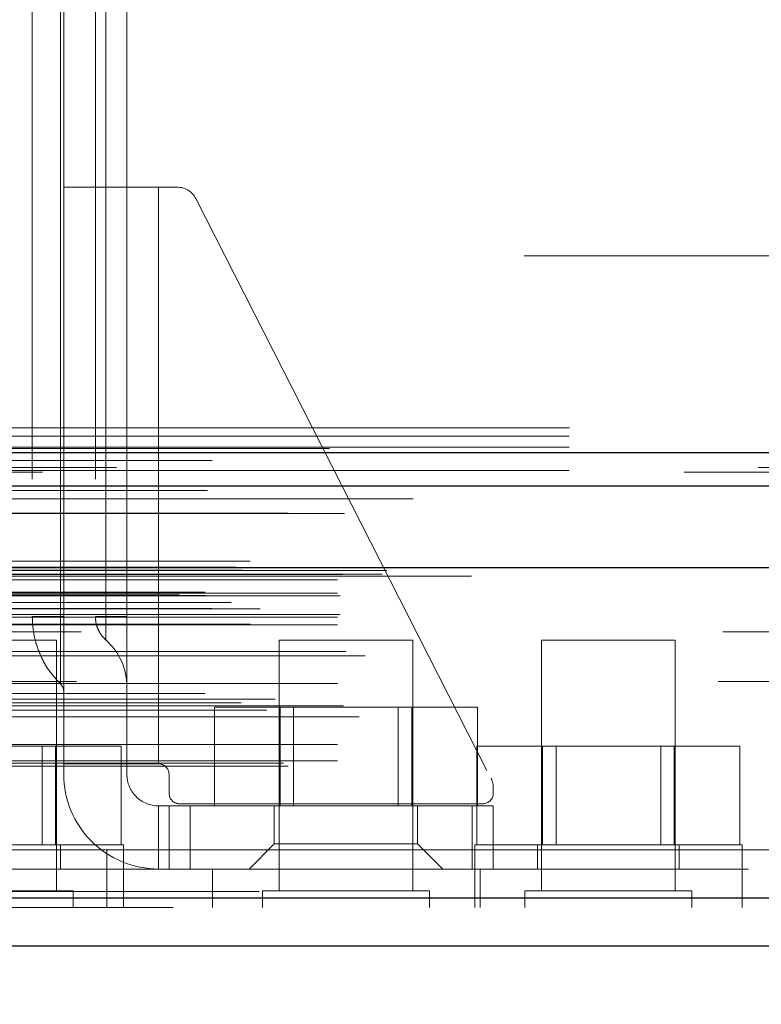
# Model space of a CAD drawing. Header units: inches. Extents: x 0.2 to 10.8, y 0.2 to 8.2.
# Tile 60 of 98: x 2.806 to 2.921, y 6.802 to 6.956. Entities that reach past the tile are written whole.
import ezdxf

# ---------------------------------------------------------------- set-up
doc = ezdxf.new("R2010")
doc.units = ezdxf.units.IN
doc.header["$MEASUREMENT"] = 0
doc.linetypes.add('HIDDEN', pattern=[0.07500000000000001, 0.05, -0.025])
doc.layers.add('DIMENSIONS', color=140, linetype='Continuous')
doc.layers.add('SLD-0', color=179, linetype='Continuous')
doc.styles.add('SLDTEXTSTYLE0', font='TXT', dxfattribs={"width": 0.7})
doc.dimstyles.new('SLDDIMSTYLE1', dxfattribs={"dimtxt": 0.0849609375, "dimasz": 0.13, "dimexe": 0, "dimexo": 0.0625, "dimgap": 0.021240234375, "dimtad": 0, "dimtih": 1, "dimtoh": 1, "dimlfac": 12, "dimrnd": 1e-09, "dimzin": 12, "dimdsep": 46, "dimtxsty": 'SLDTEXTSTYLE0', "dimsah": 1, "dimcen": 0.09, "dimadec": 0, "dimazin": 3, "dimtfac": 1, "dimtmove": 0, "dimatfit": 0, "dimfxl": 0, "dimfrac": 2, "dimtolj": 1, "dimtzin": 12, "dimarcsym": 0})

# ---------------------------------------------------------------- blocks, each defined once
blk = doc.blocks.new('_D_3')
at = {"layer": 'DIMENSIONS'}
for p, q in [((2.687668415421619, 6.861067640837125), (2.687668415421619, 6.444569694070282)), ((2.822277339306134, 6.787994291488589), (2.822277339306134, 6.444569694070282)), ((2.687668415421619, 6.569569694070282), (2.437668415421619, 6.569569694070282)), ((2.822277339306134, 6.569569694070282), (3.03260518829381, 6.569569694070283)), ((3.147728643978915, 6.569569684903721), (3.119198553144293, 6.569569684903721)), ((3.119198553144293, 6.569569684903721), (3.119198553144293, 6.434538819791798)), ((3.400197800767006, 6.569569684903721), (3.428727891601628, 6.569569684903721)), ((3.428727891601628, 6.569569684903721), (3.428727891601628, 6.434538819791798)), ((3.119198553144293, 6.434538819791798), (3.147728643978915, 6.434538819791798)), ((3.428727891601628, 6.434538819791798), (3.400197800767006, 6.434538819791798))]:
    blk.add_line(p, q, dxfattribs=at)
for points in [[(2.687668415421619, 6.569569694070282), (2.557668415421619, 6.589569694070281), (2.557668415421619, 6.549569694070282)], [(2.822277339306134, 6.569569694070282), (2.952277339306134, 6.549569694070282), (2.952277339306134, 6.589569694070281)]]:
    blk.add_solid(points, dxfattribs=at)
at = {"layer": 'DIMENSIONS', "char_height": 0.08333333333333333, "attachment_point": 1, "style": 'SLDTEXTSTYLE0'}
for s, insert in [('1.62', (3.147728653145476, 6.69601206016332)), ('41.0', (3.147728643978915, 6.541961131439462))]:
    blk.add_mtext(s, dxfattribs=dict(at, insert=insert))

msp = doc.modelspace()

# ---------------------------------------------------------------- linework, layer by layer
at = {"layer": 'SLD-0', "linetype": 'HIDDEN', "lineweight": 18}
for p, q in [((2.807517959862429, 6.983991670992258), (2.807517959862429, 6.862600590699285)), ((2.811943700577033, 6.862600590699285), (2.811943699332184, 6.983991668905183)), ((2.81194369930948, 6.983991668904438), (2.811943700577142, 6.86260059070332)), ((2.811943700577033, 6.862600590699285), (2.811943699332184, 6.983991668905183)), ((2.81194369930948, 6.983991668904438), (2.811943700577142, 6.86260059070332)), ((2.811943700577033, 6.862600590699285), (2.811943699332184, 6.983991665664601)), ((2.81194369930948, 6.983991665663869), (2.811943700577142, 6.86260059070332)), ((2.811943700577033, 6.862600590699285), (2.811943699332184, 6.983991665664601)), ((2.81194369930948, 6.983991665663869), (2.811943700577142, 6.86260059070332)), ((2.81243481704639, 6.983991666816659), (2.812434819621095, 6.862600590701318)), ((2.812434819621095, 6.929529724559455), (2.812434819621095, 6.983991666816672)), ((2.817356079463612, 6.983991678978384), (2.817356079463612, 6.862600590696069)), ((2.818990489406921, 6.983991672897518), (2.818990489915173, 6.862600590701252)), ((2.818990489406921, 6.983991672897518), (2.818990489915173, 6.862600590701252)), ((2.818990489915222, 6.862600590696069), (2.818990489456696, 6.983991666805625)), ((2.818990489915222, 6.862600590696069), (2.818990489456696, 6.983991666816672)), ((2.818990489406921, 6.983991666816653), (2.818990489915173, 6.862600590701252)), ((2.818990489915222, 6.862600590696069), (2.818990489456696, 6.983991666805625)), ((2.818990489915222, 6.862600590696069), (2.818990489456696, 6.983991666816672)), ((2.818990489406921, 6.983991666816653), (2.818990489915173, 6.862600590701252)), ((2.822277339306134, 6.983991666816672), (2.822277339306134, 6.929529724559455)), ((2.812434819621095, 6.929529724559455), (2.812434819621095, 6.839634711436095)), ((2.812434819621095, 6.929529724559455), (2.827198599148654, 6.929529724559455)), ((2.822277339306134, 6.929529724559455), (2.822277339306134, 6.839634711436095)), ((2.827198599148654, 6.929529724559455), (2.827198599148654, 6.839634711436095)), ((2.827198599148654, 6.929529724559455), (2.830108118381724, 6.929529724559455)), ((2.827198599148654, 6.929529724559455), (2.827198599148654, 6.839634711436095)), ((2.827198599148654, 6.839634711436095), (2.827198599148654, 6.929529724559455)), ((2.827198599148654, 6.839634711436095), (2.827198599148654, 6.929529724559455)), ((2.827198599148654, 6.929529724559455), (2.827198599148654, 6.839634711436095)), ((2.827198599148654, 6.929529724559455), (2.827198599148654, 6.839634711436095)), ((2.827198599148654, 6.839634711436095), (2.827198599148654, 6.929529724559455)), ((2.827198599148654, 6.839634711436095), (2.827198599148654, 6.929529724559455)), ((2.833032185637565, 6.927736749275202), (2.879007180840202, 6.837383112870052)), ((4.58416841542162, 6.918825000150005), (2.791168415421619, 6.918825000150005)), ((2.791168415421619, 6.891991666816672), (4.58416841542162, 6.891991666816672)), ((2.791168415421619, 6.891991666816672), (4.58416841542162, 6.891991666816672)), ((2.791244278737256, 6.891991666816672), (4.58409255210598, 6.891991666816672)), ((2.791244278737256, 6.891991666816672), (4.58409255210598, 6.891991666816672)), ((2.791244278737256, 6.891991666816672), (4.58409255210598, 6.891991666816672)), ((2.791244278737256, 6.891991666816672), (4.58409255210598, 6.891991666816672)), ((2.791168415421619, 6.89072381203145), (4.58416841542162, 6.89072381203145)), ((2.791168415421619, 6.888991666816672), (4.58416841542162, 6.888991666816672)), ((4.620636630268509, 6.885801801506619), (2.754658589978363, 6.885801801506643)), ((4.609113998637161, 6.885078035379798), (2.766178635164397, 6.885078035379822)), ((2.791168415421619, 6.88537347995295), (4.584168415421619, 6.885373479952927)), ((2.766888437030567, 6.880951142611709), (4.608407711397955, 6.880951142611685)), ((4.641493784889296, 6.871230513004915), (2.733802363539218, 6.871230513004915)), ((2.739245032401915, 6.870264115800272), (4.636051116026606, 6.870264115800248)), ((4.635841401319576, 6.870290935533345), (2.739454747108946, 6.87029093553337)), ((2.740208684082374, 6.869812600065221), (4.635087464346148, 6.869812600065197)), ((2.740208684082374, 6.869812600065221), (4.635087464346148, 6.869812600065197)), ((2.755945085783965, 6.869141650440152), (4.619351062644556, 6.869141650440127)), ((2.755945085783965, 6.869141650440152), (4.619351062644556, 6.869141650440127)), ((2.762024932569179, 6.869212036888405), (4.613271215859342, 6.869212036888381)), ((2.762024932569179, 6.869212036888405), (4.613271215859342, 6.869212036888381)), ((2.762797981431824, 6.86975925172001), (4.612498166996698, 6.869759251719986)), ((2.762797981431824, 6.86975925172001), (4.612498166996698, 6.869759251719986)), ((2.775967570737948, 6.868897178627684), (4.599384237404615, 6.868897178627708)), ((2.755111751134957, 6.868298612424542), (4.620184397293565, 6.868298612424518)), ((2.755111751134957, 6.868298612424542), (4.620184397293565, 6.868298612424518)), ((2.730426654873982, 6.865963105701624), (4.644869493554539, 6.865963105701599)), ((2.730426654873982, 6.865963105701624), (4.644869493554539, 6.865963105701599)), ((2.734472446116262, 6.866388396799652), (4.640823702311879, 6.866388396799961)), ((2.73456230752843, 6.865878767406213), (4.640733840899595, 6.865878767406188)), ((2.755111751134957, 6.866224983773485), (4.620184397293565, 6.866224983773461)), ((2.755111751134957, 6.866224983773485), (4.620184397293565, 6.866224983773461)), ((2.755528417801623, 6.865808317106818), (4.619767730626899, 6.865808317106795)), ((4.638533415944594, 6.86477452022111), (2.736801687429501, 6.864774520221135)), ((2.73549530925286, 6.863825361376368), (4.639800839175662, 6.863825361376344)), ((2.743042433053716, 6.863794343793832), (4.632253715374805, 6.863794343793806)), ((2.755111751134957, 6.862474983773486), (4.620184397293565, 6.862474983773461)), ((2.755111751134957, 6.862474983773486), (4.620184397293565, 6.862474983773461)), ((2.755528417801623, 6.862891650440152), (4.619767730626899, 6.862891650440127)), ((2.812434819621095, 6.862600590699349), (2.811943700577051, 6.862600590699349)), ((2.812434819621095, 6.862600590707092), (2.811943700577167, 6.862600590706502)), ((2.812434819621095, 6.862600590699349), (2.811943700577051, 6.862600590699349)), ((2.812434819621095, 6.862600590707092), (2.811943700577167, 6.862600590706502)), ((2.812434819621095, 6.862600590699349), (2.811943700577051, 6.862600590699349)), ((2.812434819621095, 6.862600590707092), (2.811943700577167, 6.862600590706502)), ((2.812434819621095, 6.862600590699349), (2.811943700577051, 6.862600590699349)), ((2.812434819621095, 6.862600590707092), (2.811943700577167, 6.862600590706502)), ((2.822277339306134, 6.862600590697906), (2.818990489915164, 6.862600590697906)), ((2.822277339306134, 6.86260059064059), (2.818990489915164, 6.862600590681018)), ((2.822277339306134, 6.862600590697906), (2.818990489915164, 6.862600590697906)), ((2.822277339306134, 6.86260059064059), (2.818990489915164, 6.862600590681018)), ((2.822277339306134, 6.862600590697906), (2.818990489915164, 6.862600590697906)), ((2.822277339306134, 6.86260059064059), (2.818990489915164, 6.862600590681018)), ((2.822277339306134, 6.862600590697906), (2.818990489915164, 6.862600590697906)), ((2.822277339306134, 6.86260059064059), (2.818990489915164, 6.862600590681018)), ((2.74146705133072, 6.861424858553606), (4.633823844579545, 6.861424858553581)), ((2.755111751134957, 6.861301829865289), (4.620184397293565, 6.861301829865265)), ((4.615156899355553, 6.860191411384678), (2.760133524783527, 6.860191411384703)), ((2.811300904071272, 6.858897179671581), (2.790467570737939, 6.858897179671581)), ((2.811300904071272, 6.81983467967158), (2.811300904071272, 6.858897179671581)), ((2.866814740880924, 6.858897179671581), (2.845981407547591, 6.858897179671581)), ((2.845981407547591, 6.858897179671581), (2.845981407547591, 6.81983467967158)), ((2.866814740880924, 6.81983467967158), (2.866814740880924, 6.858897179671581)), ((2.907717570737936, 6.858897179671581), (2.886884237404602, 6.858897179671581)), ((2.886884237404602, 6.858897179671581), (2.886884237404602, 6.819834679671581)), ((2.907717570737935, 6.81983467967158), (2.907717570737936, 6.858897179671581)), ((2.756374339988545, 6.857130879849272), (4.618944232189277, 6.857130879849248)), ((2.759406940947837, 6.856455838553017), (4.615889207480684, 6.856455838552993)), ((2.759406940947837, 6.856455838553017), (4.615889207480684, 6.856455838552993)), ((2.755111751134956, 6.852131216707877), (4.620184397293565, 6.852131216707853)), ((4.614419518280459, 6.852449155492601), (2.760885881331, 6.852449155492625)), ((4.634455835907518, 6.850609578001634), (2.740846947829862, 6.850609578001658)), ((2.740058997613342, 6.849150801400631), (4.635237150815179, 6.849150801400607)), ((2.745361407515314, 6.849735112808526), (4.629934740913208, 6.8497351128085)), ((2.755111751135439, 6.848686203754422), (4.620184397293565, 6.848686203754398)), ((2.756030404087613, 6.848679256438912), (4.619254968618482, 6.848679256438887)), ((2.744096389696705, 6.847982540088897), (4.631189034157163, 6.847982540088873)), ((2.835902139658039, 6.833073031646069), (2.835902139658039, 6.848489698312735)), ((2.846150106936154, 6.848489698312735), (2.835902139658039, 6.848489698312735)), ((2.846150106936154, 6.833073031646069), (2.846150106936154, 6.848489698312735)), ((2.866646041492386, 6.848489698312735), (2.846150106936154, 6.848489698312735)), ((2.84823557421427, 6.848489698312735), (2.84823557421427, 6.833073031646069)), ((2.86456057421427, 6.833073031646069), (2.86456057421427, 6.848489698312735)), ((2.866646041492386, 6.833073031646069), (2.866646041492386, 6.848489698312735)), ((2.876894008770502, 6.848489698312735), (2.866646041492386, 6.848489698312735)), ((2.876894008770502, 6.833073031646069), (2.876894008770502, 6.848489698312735)), ((2.758477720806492, 6.846959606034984), (4.616818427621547, 6.84695960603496)), ((2.755111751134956, 6.842651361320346), (4.620184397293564, 6.842651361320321)), ((2.811132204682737, 6.842397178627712), (2.790636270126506, 6.842397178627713)), ((2.809046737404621, 6.826980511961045), (2.809046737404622, 6.842397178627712)), ((2.811132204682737, 6.826980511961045), (2.811132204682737, 6.842397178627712)), ((2.821380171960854, 6.842397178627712), (2.811132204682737, 6.842397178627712)), ((2.821380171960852, 6.826980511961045), (2.821380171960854, 6.842397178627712)), ((2.876804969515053, 6.826980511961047), (2.876804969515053, 6.842397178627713)), ((2.887052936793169, 6.842397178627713), (2.876804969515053, 6.842397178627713)), ((2.887052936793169, 6.826980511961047), (2.887052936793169, 6.842397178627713)), ((2.907548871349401, 6.842397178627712), (2.887052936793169, 6.842397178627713)), ((2.889138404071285, 6.842397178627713), (2.889138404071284, 6.826980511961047)), ((2.905463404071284, 6.826980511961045), (2.905463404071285, 6.842397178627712)), ((2.9075488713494, 6.826980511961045), (2.907548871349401, 6.842397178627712)), ((2.917796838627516, 6.842397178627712), (2.907548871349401, 6.842397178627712)), ((2.917796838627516, 6.826980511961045), (2.917796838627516, 6.842397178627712)), ((2.746663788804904, 6.839718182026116), (4.628632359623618, 6.839718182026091)), ((2.755111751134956, 6.840118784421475), (4.620184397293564, 6.840118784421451)), ((2.755111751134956, 6.840118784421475), (4.620184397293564, 6.840118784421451)), ((2.812434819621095, 6.839634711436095), (2.827198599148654, 6.839634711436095)), ((2.812434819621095, 6.837994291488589), (2.812434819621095, 6.839634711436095)), ((2.822277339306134, 6.839634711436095), (2.822277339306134, 6.837994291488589)), ((2.747394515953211, 6.839285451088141), (4.627901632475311, 6.839285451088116)), ((2.82883901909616, 6.837994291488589), (2.82883901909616, 6.835041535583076)), ((2.879363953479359, 6.835895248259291), (2.879363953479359, 6.835041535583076)), ((2.877723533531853, 6.83340111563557), (2.830479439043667, 6.83340111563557)), ((2.827198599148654, 6.833073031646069), (2.827198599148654, 6.823230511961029)), ((2.827198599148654, 6.833073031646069), (2.82883901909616, 6.833073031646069)), ((2.827198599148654, 6.823230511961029), (2.827198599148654, 6.833073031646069)), ((2.827198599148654, 6.833073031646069), (2.827198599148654, 6.823230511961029)), ((2.827198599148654, 6.823230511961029), (2.827198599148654, 6.833073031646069)), ((2.82883901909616, 6.823230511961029), (2.82883901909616, 6.833073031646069)), ((2.82883901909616, 6.833073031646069), (2.832119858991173, 6.833073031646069)), ((2.832119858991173, 6.823230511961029), (2.832119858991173, 6.833073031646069)), ((2.876083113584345, 6.833073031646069), (2.832119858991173, 6.833073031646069)), ((2.832119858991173, 6.823230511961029), (2.832119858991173, 6.833073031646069)), ((2.832119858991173, 6.823230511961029), (2.832119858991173, 6.833073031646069)), ((2.832119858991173, 6.823230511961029), (2.832119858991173, 6.833073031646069)), ((2.845243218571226, 6.833073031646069), (2.845243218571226, 6.827167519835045)), ((2.867552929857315, 6.827167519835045), (2.867552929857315, 6.833073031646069)), ((2.876083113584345, 6.833073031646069), (2.879363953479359, 6.833073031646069)), ((2.876083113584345, 6.823230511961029), (2.876083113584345, 6.833073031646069)), ((2.876083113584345, 6.823230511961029), (2.876083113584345, 6.833073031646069)), ((2.876083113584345, 6.823230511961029), (2.876083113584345, 6.833073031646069)), ((2.876083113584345, 6.823230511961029), (2.876083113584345, 6.833073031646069)), ((2.879363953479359, 6.823230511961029), (2.879363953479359, 6.833073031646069)), ((2.845243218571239, 6.827167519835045), (2.841306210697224, 6.823230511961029)), ((2.845243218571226, 6.827167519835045), (2.867552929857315, 6.827167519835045)), ((2.871489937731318, 6.823230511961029), (2.867552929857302, 6.827167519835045)), ((2.775967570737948, 6.826230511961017), (2.819134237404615, 6.826230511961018)), ((2.821717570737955, 6.826980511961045), (2.780050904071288, 6.826980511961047)), ((2.811925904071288, 6.823230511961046), (2.811925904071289, 6.826980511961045)), ((2.819134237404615, 6.826230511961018), (2.819134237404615, 6.817230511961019)), ((2.819134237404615, 6.826230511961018), (4.556217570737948, 6.826230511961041)), ((2.819134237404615, 6.826230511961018), (4.556217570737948, 6.826230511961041)), ((4.556217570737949, 6.826230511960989), (2.819134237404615, 6.82623051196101)), ((4.556217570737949, 6.826230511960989), (2.819134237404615, 6.82623051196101)), ((2.821717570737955, 6.823230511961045), (2.821717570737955, 6.826980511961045)), ((2.918134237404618, 6.826980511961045), (2.876467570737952, 6.826980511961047)), ((2.876467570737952, 6.826980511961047), (2.876467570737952, 6.823230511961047)), ((2.886259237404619, 6.826980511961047), (2.886259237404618, 6.823230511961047)), ((2.908342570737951, 6.823230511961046), (2.908342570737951, 6.826980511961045)), ((2.918134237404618, 6.823230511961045), (2.918134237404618, 6.826980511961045)), ((2.774134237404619, 6.823230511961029), (2.819134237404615, 6.823230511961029)), ((2.819134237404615, 6.823230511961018), (4.556217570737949, 6.82323051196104)), ((2.821717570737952, 6.817230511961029), (2.821717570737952, 6.823230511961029)), ((2.835634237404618, 6.823230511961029), (2.835634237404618, 6.817230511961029)), ((2.876467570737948, 6.823230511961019), (2.876467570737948, 6.81723051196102)), ((2.877300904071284, 6.817230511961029), (2.877300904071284, 6.823230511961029)), ((2.918134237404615, 6.81723051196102), (2.918134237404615, 6.823230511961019)), ((4.632409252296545, 6.819709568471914), (2.742886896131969, 6.819709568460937)), ((2.74288689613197, 6.819709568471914), (4.632409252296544, 6.819709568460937)), ((2.813905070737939, 6.81983467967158), (2.787863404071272, 6.819834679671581)), ((2.813905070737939, 6.817230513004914), (2.813905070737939, 6.81983467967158)), ((2.86941890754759, 6.81983467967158), (2.843377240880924, 6.81983467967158)), ((2.843377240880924, 6.81983467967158), (2.843377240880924, 6.817230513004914)), ((2.86941890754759, 6.817230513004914), (2.86941890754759, 6.81983467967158)), ((2.910321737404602, 6.81983467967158), (2.884280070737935, 6.819834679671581)), ((2.884280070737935, 6.819834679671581), (2.884280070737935, 6.817230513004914)), ((2.910321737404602, 6.817230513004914), (2.910321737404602, 6.81983467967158)), ((2.74288689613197, 6.818667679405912), (4.632409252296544, 6.818667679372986)), ((4.629464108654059, 6.817230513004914), (2.745832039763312, 6.817230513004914))]:
    msp.add_line(p, q, dxfattribs=at)
at = {"layer": 'SLD-0', "linetype": 'Continuous', "lineweight": 25}
for p, q in [((2.791168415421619, 6.888188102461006), (4.58416841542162, 6.888188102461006)), ((2.791168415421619, 6.882991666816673), (4.58416841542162, 6.882991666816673)), ((4.641493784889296, 6.870188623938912), (2.733802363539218, 6.870188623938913)), ((4.632409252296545, 6.818667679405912), (2.742886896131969, 6.818667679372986)), ((4.629464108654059, 6.811230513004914), (2.745832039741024, 6.811230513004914))]:
    msp.add_line(p, q, dxfattribs=at)
at = {"layer": 'SLD-0', "linetype": 'HIDDEN', "lineweight": 18, "flags": 128}
for points in [[(4.653846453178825, 6.888809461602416), (3.702946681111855, 6.888809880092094), (2.721462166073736, 6.888809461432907)], [(4.6355532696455, 6.886918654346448), (3.702946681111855, 6.886919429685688), (2.73974717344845, 6.886918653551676)], [(4.609139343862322, 6.885077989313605), (3.702946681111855, 6.88507726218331), (2.766183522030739, 6.885077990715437)], [(2.734854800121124, 6.88222251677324), (3.60943439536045, 6.882225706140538), (4.640434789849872, 6.882222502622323)], [(2.734857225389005, 6.882222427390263), (3.727816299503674, 6.882222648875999), (4.640440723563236, 6.882222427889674)], [(2.747396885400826, 6.878682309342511), (3.672356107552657, 6.878681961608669), (4.627906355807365, 6.878682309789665)], [(2.75616353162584, 6.878664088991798), (3.672356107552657, 6.878664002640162), (4.619129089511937, 6.878664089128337)]]:
    msp.add_lwpolyline(points, dxfattribs=at)
at = {"layer": 'SLD-0', "linetype": 'HIDDEN', "lineweight": 18}
for centre, radius, start, end in [((2.830108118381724, 6.926248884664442), 0.003280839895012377, 26.96853591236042, 90), ((2.812434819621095, 6.851596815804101), 0.009842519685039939, 0, 48.23660226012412), ((2.810794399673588, 6.850886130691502), 0.001640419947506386, 0, 45.52372756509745), ((2.827198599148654, 6.837994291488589), 0.001640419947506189, 0, 90), ((2.827198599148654, 6.837994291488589), 0.01476377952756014, 180, 270.0000000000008), ((2.827198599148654, 6.837994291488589), 0.004921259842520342, 180, 270.0000000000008), ((2.876083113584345, 6.835895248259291), 0.003280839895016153, 0, 26.9685359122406), ((2.830479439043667, 6.835041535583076), 0.001640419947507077, 180, 270.0000000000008), ((2.877723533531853, 6.835041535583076), 0.001640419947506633, 270.0000000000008, 0)]:
    msp.add_arc(centre, radius, start, end, dxfattribs=at)
for points in [[(2.811943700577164, 6.862600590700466), (2.81054813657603, 6.862600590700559), (2.808302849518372, 6.862600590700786), (2.807514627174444, 6.862600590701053), (2.807517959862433, 6.862600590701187)], [(2.807517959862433, 6.862600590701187), (2.807514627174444, 6.862600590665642), (2.808302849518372, 6.862600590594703), (2.810548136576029, 6.862600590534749), (2.811943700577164, 6.862600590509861)], [(2.817356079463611, 6.862600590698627), (2.817356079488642, 6.862600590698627), (2.817965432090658, 6.862600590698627), (2.818990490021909, 6.862600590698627)], [(2.818990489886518, 6.862600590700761), (2.817965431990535, 6.862600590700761), (2.81735607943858, 6.862600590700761), (2.817356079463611, 6.862600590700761)], [(2.817356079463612, 6.862600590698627), (2.817356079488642, 6.862600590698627), (2.817965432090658, 6.862600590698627), (2.818990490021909, 6.862600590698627)], [(2.818990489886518, 6.862600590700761), (2.817965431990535, 6.862600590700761), (2.81735607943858, 6.862600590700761), (2.817356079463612, 6.862600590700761)], [(2.817356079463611, 6.862600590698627), (2.817356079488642, 6.862600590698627), (2.817965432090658, 6.862600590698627), (2.818990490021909, 6.862600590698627)], [(2.818990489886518, 6.862600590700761), (2.817965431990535, 6.862600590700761), (2.81735607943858, 6.862600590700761), (2.817356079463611, 6.862600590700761)], [(2.817356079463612, 6.862600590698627), (2.817356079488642, 6.862600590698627), (2.817965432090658, 6.862600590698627), (2.818990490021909, 6.862600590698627)], [(2.818990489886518, 6.862600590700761), (2.817965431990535, 6.862600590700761), (2.81735607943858, 6.862600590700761), (2.817356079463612, 6.862600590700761)]]:
    msp.add_open_spline(points, degree=3, dxfattribs=at)
for points, knots in [([(2.807590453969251, 6.862600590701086), (2.807579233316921, 6.862518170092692), (2.807557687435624, 6.862359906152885), (2.807534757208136, 6.862295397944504), (2.807520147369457, 6.862365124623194), (2.80751867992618, 6.862523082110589), (2.807517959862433, 6.862600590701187)], [0, 0, 0, 0, 0.2770954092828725, 0.5320782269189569, 0.7703941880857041, 1, 1, 1, 1]), ([(2.807517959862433, 6.862600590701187), (2.807573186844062, 6.861621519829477), (2.807683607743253, 6.859663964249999), (2.80858841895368, 6.856849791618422), (2.80996687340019, 6.854235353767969), (2.811284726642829, 6.852782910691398), (2.811943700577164, 6.85205663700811)], [0, 0, 0, 0, 0.2500292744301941, 0.4999088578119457, 0.7499364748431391, 1, 1, 1, 1]), ([(2.811943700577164, 6.862600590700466), (2.811283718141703, 6.862600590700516), (2.80996384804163, 6.862600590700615), (2.808600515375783, 6.862600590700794), (2.807799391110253, 6.862600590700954), (2.807697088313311, 6.862600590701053), (2.807663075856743, 6.862600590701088)], [0, 0, 0, 0, 0.2859748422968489, 0.571908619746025, 0.8576731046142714, 1, 1, 1, 1]), ([(2.807663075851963, 6.862600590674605), (2.807697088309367, 6.862600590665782), (2.807799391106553, 6.862600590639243), (2.808600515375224, 6.862600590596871), (2.809963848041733, 6.862600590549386), (2.811283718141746, 6.862600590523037), (2.811943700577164, 6.862600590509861)], [0, 0, 0, 0, 0.1423268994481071, 0.4280913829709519, 0.7140251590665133, 1, 1, 1, 1]), ([(2.811943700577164, 6.862600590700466), (2.811283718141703, 6.862600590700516), (2.80996384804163, 6.862600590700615), (2.808600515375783, 6.862600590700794), (2.807799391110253, 6.862600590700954), (2.807697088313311, 6.862600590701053), (2.807663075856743, 6.862600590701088)], [0, 0, 0, 0, 0.2859748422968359, 0.5719086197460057, 0.8576731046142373, 1, 1, 1, 1]), ([(2.807663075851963, 6.862600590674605), (2.807697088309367, 6.862600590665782), (2.807799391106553, 6.862600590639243), (2.808600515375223, 6.862600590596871), (2.809963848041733, 6.862600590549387), (2.811283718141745, 6.862600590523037), (2.811943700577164, 6.862600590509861)], [0, 0, 0, 0, 0.1423268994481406, 0.428091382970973, 0.7140251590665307, 1, 1, 1, 1]), ([(2.811943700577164, 6.862600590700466), (2.811283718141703, 6.862600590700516), (2.80996384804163, 6.862600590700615), (2.808600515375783, 6.862600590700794), (2.807799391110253, 6.862600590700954), (2.807697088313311, 6.862600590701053), (2.807663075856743, 6.862600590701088)], [0, 0, 0, 0, 0.2859748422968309, 0.5719086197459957, 0.8576731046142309, 1, 1, 1, 1]), ([(2.807663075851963, 6.862600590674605), (2.807697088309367, 6.862600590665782), (2.807799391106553, 6.862600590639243), (2.808600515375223, 6.862600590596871), (2.809963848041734, 6.862600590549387), (2.811283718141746, 6.862600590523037), (2.811943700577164, 6.862600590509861)], [0, 0, 0, 0, 0.1423268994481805, 0.4280913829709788, 0.7140251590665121, 0.9999999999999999, 0.9999999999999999, 0.9999999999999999, 0.9999999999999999]), ([(2.811943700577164, 6.86260059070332), (2.811943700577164, 6.859829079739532), (2.811943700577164, 6.855731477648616), (2.811943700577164, 6.852605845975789), (2.811943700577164, 6.85178203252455), (2.811943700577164, 6.852605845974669), (2.811943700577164, 6.855731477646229), (2.811943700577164, 6.859829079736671), (2.811943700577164, 6.862600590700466)], [3.14159265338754, 3.14159265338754, 3.14159265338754, 3.14159265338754, 3.92699081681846, 4.31968989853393, 4.71238898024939, 5.10508806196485, 5.49778714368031, 6.28318530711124, 6.28318530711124, 6.28318530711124, 6.28318530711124]), ([(2.811943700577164, 6.86260059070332), (2.811943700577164, 6.859829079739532), (2.811943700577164, 6.855731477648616), (2.811943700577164, 6.852605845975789), (2.811943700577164, 6.85178203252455), (2.811943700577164, 6.852605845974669), (2.811943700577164, 6.855731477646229), (2.811943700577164, 6.859829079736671), (2.811943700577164, 6.862600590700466)], [3.14159265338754, 3.14159265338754, 3.14159265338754, 3.14159265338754, 3.92699081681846, 4.31968989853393, 4.71238898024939, 5.10508806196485, 5.49778714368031, 6.28318530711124, 6.28318530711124, 6.28318530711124, 6.28318530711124]), ([(2.811943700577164, 6.86260059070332), (2.811943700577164, 6.859829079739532), (2.811943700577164, 6.855731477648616), (2.811943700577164, 6.852605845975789), (2.811943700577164, 6.85178203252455), (2.811943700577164, 6.852605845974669), (2.811943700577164, 6.855731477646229), (2.811943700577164, 6.859829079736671), (2.811943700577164, 6.862600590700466)], [3.14159265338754, 3.14159265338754, 3.14159265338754, 3.14159265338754, 3.92699081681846, 4.31968989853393, 4.71238898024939, 5.10508806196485, 5.49778714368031, 6.28318530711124, 6.28318530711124, 6.28318530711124, 6.28318530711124]), ([(2.811943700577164, 6.86260059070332), (2.811943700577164, 6.859829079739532), (2.811943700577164, 6.855731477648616), (2.811943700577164, 6.852605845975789), (2.811943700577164, 6.85178203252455), (2.811943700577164, 6.852605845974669), (2.811943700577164, 6.855731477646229), (2.811943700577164, 6.859829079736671), (2.811943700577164, 6.862600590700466)], [3.14159265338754, 3.14159265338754, 3.14159265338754, 3.14159265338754, 3.92699081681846, 4.31968989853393, 4.71238898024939, 5.10508806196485, 5.49778714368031, 6.28318530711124, 6.28318530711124, 6.28318530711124, 6.28318530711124]), ([(2.817356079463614, 6.862600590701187), (2.817377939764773, 6.862256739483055), (2.817421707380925, 6.861568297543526), (2.817761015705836, 6.860585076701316), (2.818264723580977, 6.859674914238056), (2.818748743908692, 6.859183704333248), (2.818990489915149, 6.858938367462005)], [0, 0, 0, 0, 0.2497858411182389, 0.5001088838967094, 0.7503272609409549, 1, 1, 1, 1]), ([(2.818990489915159, 6.862600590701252), (2.818990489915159, 6.862121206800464), (2.818990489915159, 6.861642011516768), (2.818990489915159, 6.860756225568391), (2.818990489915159, 6.860349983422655), (2.818990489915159, 6.85967203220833), (2.818990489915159, 6.859400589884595), (2.818990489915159, 6.859033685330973), (2.818990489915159, 6.858938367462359), (2.818990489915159, 6.858938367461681), (2.818990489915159, 6.859033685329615), (2.818990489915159, 6.859400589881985), (2.818990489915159, 6.859672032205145), (2.818990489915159, 6.86034998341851), (2.818990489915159, 6.860756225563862), (2.818990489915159, 6.861642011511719), (2.818990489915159, 6.862121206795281), (2.818990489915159, 6.862600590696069)], [0, 0, 0, 0, 0.125, 0.125, 0.25, 0.25, 0.375, 0.375, 0.5, 0.5, 0.625, 0.625, 0.75, 0.75, 0.875, 0.875, 1, 1, 1, 1]), ([(2.818990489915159, 6.862600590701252), (2.818990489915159, 6.862121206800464), (2.818990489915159, 6.861642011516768), (2.818990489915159, 6.860756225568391), (2.818990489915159, 6.860349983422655), (2.818990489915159, 6.85967203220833), (2.818990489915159, 6.859400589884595), (2.818990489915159, 6.859033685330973), (2.818990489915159, 6.858938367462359), (2.818990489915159, 6.858938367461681), (2.818990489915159, 6.859033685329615), (2.818990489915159, 6.859400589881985), (2.818990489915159, 6.859672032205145), (2.818990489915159, 6.86034998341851), (2.818990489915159, 6.860756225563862), (2.818990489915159, 6.861642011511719), (2.818990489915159, 6.862121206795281), (2.818990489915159, 6.862600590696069)], [0, 0, 0, 0, 0.125, 0.125, 0.25, 0.25, 0.375, 0.375, 0.5, 0.5, 0.625, 0.625, 0.75, 0.75, 0.875, 0.875, 1, 1, 1, 1]), ([(2.818990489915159, 6.862600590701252), (2.818990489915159, 6.862121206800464), (2.818990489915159, 6.861642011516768), (2.818990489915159, 6.860756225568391), (2.818990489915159, 6.860349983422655), (2.818990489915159, 6.85967203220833), (2.818990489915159, 6.859400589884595), (2.818990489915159, 6.859033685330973), (2.818990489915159, 6.858938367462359), (2.818990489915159, 6.858938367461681), (2.818990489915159, 6.859033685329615), (2.818990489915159, 6.859400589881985), (2.818990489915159, 6.859672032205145), (2.818990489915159, 6.86034998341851), (2.818990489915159, 6.860756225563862), (2.818990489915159, 6.861642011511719), (2.818990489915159, 6.862121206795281), (2.818990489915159, 6.862600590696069)], [0, 0, 0, 0, 0.125, 0.125, 0.25, 0.25, 0.375, 0.375, 0.5, 0.5, 0.625, 0.625, 0.75, 0.75, 0.875, 0.875, 1, 1, 1, 1]), ([(2.818990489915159, 6.862600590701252), (2.818990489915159, 6.862121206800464), (2.818990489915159, 6.861642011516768), (2.818990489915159, 6.860756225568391), (2.818990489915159, 6.860349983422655), (2.818990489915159, 6.85967203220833), (2.818990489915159, 6.859400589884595), (2.818990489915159, 6.859033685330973), (2.818990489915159, 6.858938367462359), (2.818990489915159, 6.858938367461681), (2.818990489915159, 6.859033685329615), (2.818990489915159, 6.859400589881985), (2.818990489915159, 6.859672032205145), (2.818990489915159, 6.86034998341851), (2.818990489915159, 6.860756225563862), (2.818990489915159, 6.861642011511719), (2.818990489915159, 6.862121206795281), (2.818990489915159, 6.862600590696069)], [0, 0, 0, 0, 0.125, 0.125, 0.25, 0.25, 0.375, 0.375, 0.5, 0.5, 0.625, 0.625, 0.75, 0.75, 0.875, 0.875, 1, 1, 1, 1])]:
    msp.add_open_spline(points, degree=3, knots=knots, dxfattribs=at)

# ---------------------------------------------------------------- dimensions: what is measured, and where the dimension line sits
at = {"layer": 'DIMENSIONS'}
dim = msp.add_linear_dim(base=(2.822277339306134, 6.569569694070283), p1=(2.687668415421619, 6.911067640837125), p2=(2.822277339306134, 6.837994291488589), dimstyle='SLDDIMSTYLE1', dxfattribs=at)
dim.commit()
dim.dimension.update_dxf_attribs({"geometry": '_D_3', "text_midpoint": (3.273963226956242, 6.569569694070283), "dimtype": 160})

doc.saveas('drawing.dxf')
